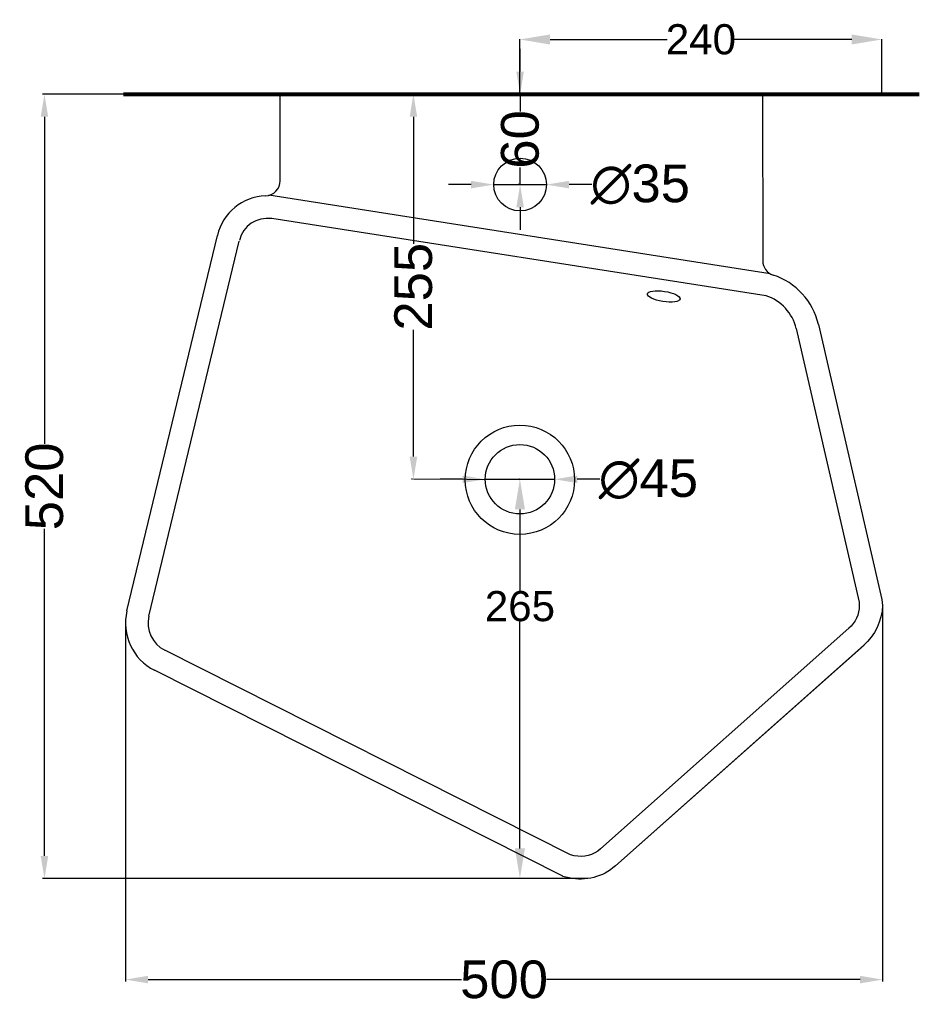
# Model space of a CAD drawing. Header units: millimetres. Extents: x -53348 to -51569, y -11049 to -9101.
# Tile 2 of 2: x -53293 to -52696, y -9755 to -9101. Entities that reach past the tile are written whole.
import ezdxf

# ---------------------------------------------------------------- set-up
doc = ezdxf.new("R2010")
doc.units = ezdxf.units.MM
doc.header["$MEASUREMENT"] = 0
doc.layers.add('Make2D$Visible$Curves', color=7, linetype='Continuous', true_color=0x000000)
doc.layers.add('Quote', color=4, linetype='Continuous')
doc.layers.add('Sezione', color=1, linetype='Continuous', lineweight=50)
doc.layers.add('sezione linea', color=6, linetype='Continuous', lineweight=80)
doc.styles.get("Standard").update_dxf_attribs({"font": 'arial.ttf'})
doc.dimstyles.new('ISO-25', dxfattribs={"dimtxt": 25, "dimasz": 15, "dimexe": 1.25, "dimexo": 0.625, "dimtad": 0, "dimdec": 1, "dimrnd": 5, "dimtxsty": 'Standard', "dimcen": 2.5, "dimadec": 0, "dimazin": 0, "dimtfac": 1, "dimtdec": 1, "dimtmove": 0, "dimatfit": 3, "dimfxl": 1, "dimarcsym": 0})
doc.dimstyles.new('STANDARD_ACAD', dxfattribs={"dimtxt": 0.18, "dimasz": 0.18, "dimexe": 0.18, "dimexo": 0.0625, "dimgap": 0.09, "dimtad": 0, "dimtih": 1, "dimtoh": 1, "dimdec": 4, "dimzin": 0, "dimdsep": 46, "dimtxsty": 'Standard', "dimcen": 0.09, "dimadec": 0, "dimazin": 0, "dimtfac": 1, "dimtdec": 4, "dimtofl": 0, "dimtmove": 0, "dimatfit": 3, "dimfxl": 1, "dimtolj": 1, "dimtzin": 0, "dimarcsym": 0})

# ---------------------------------------------------------------- blocks, each defined once
blk = doc.blocks.new('*D88')
at = {"layer": 'Defpoints', "color": 0, "transparency": 16777216}
for p in [(-52960.74, -9406.47), (-52960.74, -9406.47), (-52915.92, -9671.44)]:
    blk.add_point(p, dxfattribs=at)
at = {"layer": 'Quote', "color": 0, "lineweight": -2, "transparency": 16777216}
for p, q in [((-52960.81, -9406.47), (-52960.92, -9406.47)), ((-52960.74, -9426.47), (-52960.74, -9480.49)), ((-52960.74, -9651.44), (-52960.74, -9501.09)), ((-52915.98, -9671.44), (-52960.92, -9671.44))]:
    blk.add_line(p, q, dxfattribs=at)
at = {"layer": 'Quote', "color": 0, "transparency": 16777216}
for points in [[(-52964.08, -9426.47), (-52957.41, -9426.47), (-52960.74, -9406.47)], [(-52964.08, -9651.44), (-52957.41, -9651.44), (-52960.74, -9671.44)]]:
    blk.add_solid(points, dxfattribs=at)
at = {"layer": 'Quote', "color": 0, "transparency": 16777216, "insert": (-52960.74, -9490.79), "char_height": 20, "attachment_point": 5}
blk.add_mtext('\\A1;265', dxfattribs=at)
blk = doc.blocks.new('*D89')
at = {"layer": 'Defpoints', "color": 0, "transparency": 16777216}
for p in [(-52960.74, -9114.61), (-52960.74, -9150.93), (-52720.63, -9150.93)]:
    blk.add_point(p, dxfattribs=at)
at = {"layer": 'Quote', "color": 0, "lineweight": -2, "transparency": 16777216}
for p, q in [((-52960.74, -9150.87), (-52960.74, -9114.43)), ((-52940.74, -9114.61), (-52863.01, -9114.61)), ((-52740.63, -9114.61), (-52818.37, -9114.61)), ((-52720.63, -9150.87), (-52720.63, -9114.43))]:
    blk.add_line(p, q, dxfattribs=at)
at = {"layer": 'Quote', "color": 0, "transparency": 16777216}
for points in [[(-52940.74, -9111.27), (-52940.74, -9117.94), (-52960.74, -9114.61)], [(-52740.63, -9111.27), (-52740.63, -9117.94), (-52720.63, -9114.61)]]:
    blk.add_solid(points, dxfattribs=at)
at = {"layer": 'Quote', "color": 0, "transparency": 16777216, "insert": (-52840.69, -9114.61), "char_height": 20, "attachment_point": 5}
blk.add_mtext('\\A1;240', dxfattribs=at)
blk = doc.blocks.new('*D139')
at = {"layer": 'Defpoints', "color": 0, "transparency": 16777216}
for p in [(-52960.61, -9150.93), (-52959.76, -9150.93), (-52960.61, -9210.93)]:
    blk.add_point(p, dxfattribs=at)
at = {"layer": 'Quote', "color": 0, "lineweight": -2, "transparency": 16777216}
for p, q in [((-52960.61, -9135.93), (-52960.61, -9120.93)), ((-52960.38, -9150.93), (-52961.86, -9150.93)), ((-52960.61, -9150.93), (-52960.61, -9162.38)), ((-52960.61, -9210.93), (-52960.61, -9199.49)), ((-52961.23, -9210.93), (-52961.86, -9210.93)), ((-52960.61, -9225.93), (-52960.61, -9240.93))]:
    blk.add_line(p, q, dxfattribs=at)
at = {"layer": 'Quote', "color": 0, "transparency": 16777216}
for points in [[(-52963.11, -9135.93), (-52958.11, -9135.93), (-52960.61, -9150.93)], [(-52963.11, -9225.93), (-52958.11, -9225.93), (-52960.61, -9210.93)]]:
    blk.add_solid(points, dxfattribs=at)
at = {"layer": 'Quote', "color": 0, "transparency": 16777216, "insert": (-52960.61, -9180.93), "char_height": 25, "attachment_point": 5, "rotation": 90}
blk.add_mtext('60', dxfattribs=at)
blk = doc.blocks.new('*D140')
at = {"layer": 'Defpoints', "color": 0, "transparency": 16777216}
for p in [(-52978.11, -9210.93), (-52943.11, -9210.93)]:
    blk.add_point(p, dxfattribs=at)
at = {"layer": 'Quote', "color": 0, "lineweight": -2, "transparency": 16777216}
for p, q in [((-52993.11, -9210.93), (-53008.11, -9210.93)), ((-52978.11, -9210.93), (-52943.11, -9210.93)), ((-52913.11, -9210.93), (-52928.11, -9210.93))]:
    blk.add_line(p, q, dxfattribs=at)
at = {"layer": 'Quote', "color": 0, "transparency": 16777216}
for points in [[(-52993.11, -9208.43), (-52993.11, -9213.43), (-52978.11, -9210.93)], [(-52928.11, -9208.43), (-52928.11, -9213.43), (-52943.11, -9210.93)]]:
    blk.add_solid(points, dxfattribs=at)
at = {"layer": 'Quote', "color": 0, "transparency": 16777216, "insert": (-52880.88, -9210.93), "char_height": 25, "attachment_point": 5}
blk.add_mtext('∅35', dxfattribs=at)
blk = doc.blocks.new('*D141')
at = {"layer": 'Defpoints', "color": 0, "transparency": 16777216}
for p in [(-52983.74, -9406.47), (-52937.74, -9406.47)]:
    blk.add_point(p, dxfattribs=at)
at = {"layer": 'Quote', "color": 0, "lineweight": -2, "transparency": 16777216}
for p, q in [((-52998.74, -9406.47), (-53013.74, -9406.47)), ((-52983.74, -9406.47), (-52937.74, -9406.47)), ((-52907.74, -9406.47), (-52922.74, -9406.47))]:
    blk.add_line(p, q, dxfattribs=at)
at = {"layer": 'Quote', "color": 0, "transparency": 16777216}
for points in [[(-52998.74, -9403.97), (-52998.74, -9408.97), (-52983.74, -9406.47)], [(-52922.74, -9403.97), (-52922.74, -9408.97), (-52937.74, -9406.47)]]:
    blk.add_solid(points, dxfattribs=at)
at = {"layer": 'Quote', "color": 0, "transparency": 16777216, "insert": (-52875.52, -9406.47), "char_height": 25, "attachment_point": 5}
blk.add_mtext('∅45', dxfattribs=at)
blk = doc.blocks.new('*D106')
at = {"layer": 'Defpoints', "color": 0, "transparency": 16777216}
for p in [(-52720.14, -9490.31), (-53222.35, -9501.98), (-52720.14, -9738.5)]:
    blk.add_point(p, dxfattribs=at)
at = {"layer": 'Quote', "color": 0, "lineweight": -2, "transparency": 16777216}
for p, q in [((-52720.14, -9490.93), (-52720.14, -9739.75)), ((-53222.35, -9502.6), (-53222.35, -9739.75)), ((-53207.35, -9738.5), (-52999.45, -9738.5)), ((-52735.14, -9738.5), (-52943.05, -9738.5))]:
    blk.add_line(p, q, dxfattribs=at)
at = {"layer": 'Quote', "color": 0, "transparency": 16777216}
for points in [[(-53207.35, -9736), (-53207.35, -9741), (-53222.35, -9738.5)], [(-52735.14, -9736), (-52735.14, -9741), (-52720.14, -9738.5)]]:
    blk.add_solid(points, dxfattribs=at)
at = {"layer": 'Quote', "color": 0, "transparency": 16777216, "insert": (-52971.25, -9738.5), "char_height": 25, "attachment_point": 5}
blk.add_mtext('500', dxfattribs=at)
blk = doc.blocks.new('*D107')
at = {"layer": 'Defpoints', "color": 0, "transparency": 16777216}
for p in [(-53276.12, -9150.93), (-53119.77, -9150.93), (-52915.92, -9671.44)]:
    blk.add_point(p, dxfattribs=at)
at = {"layer": 'Quote', "color": 0, "lineweight": -2, "transparency": 16777216}
for p, q in [((-53120.4, -9150.93), (-53277.37, -9150.93)), ((-53276.12, -9165.93), (-53276.12, -9382.99)), ((-53276.12, -9656.44), (-53276.12, -9439.39)), ((-52916.55, -9671.44), (-53277.37, -9671.44))]:
    blk.add_line(p, q, dxfattribs=at)
at = {"layer": 'Quote', "color": 0, "transparency": 16777216}
for points in [[(-53278.62, -9165.93), (-53273.62, -9165.93), (-53276.12, -9150.93)], [(-53278.62, -9656.44), (-53273.62, -9656.44), (-53276.12, -9671.44)]]:
    blk.add_solid(points, dxfattribs=at)
at = {"layer": 'Quote', "color": 0, "transparency": 16777216, "insert": (-53276.12, -9411.19), "char_height": 25, "attachment_point": 5, "rotation": 90}
blk.add_mtext('520', dxfattribs=at)
blk = doc.blocks.new('*D299')
at = {"layer": 'Defpoints', "color": 0, "transparency": 16777216}
for p in [(-53031.37, -9150.93), (-53031.37, -9150.93), (-53031.37, -9406.47)]:
    blk.add_point(p, dxfattribs=at)
at = {"layer": 'Quote', "color": 0, "lineweight": -2, "transparency": 16777216}
for p, q in [((-53031.99, -9150.93), (-53032.62, -9150.93)), ((-53031.37, -9165.93), (-53031.37, -9250.15)), ((-53031.37, -9391.47), (-53031.37, -9307.25)), ((-53031.99, -9406.47), (-53032.62, -9406.47))]:
    blk.add_line(p, q, dxfattribs=at)
at = {"layer": 'Quote', "color": 0, "transparency": 16777216}
for points in [[(-53033.87, -9165.93), (-53028.87, -9165.93), (-53031.37, -9150.93)], [(-53033.87, -9391.47), (-53028.87, -9391.47), (-53031.37, -9406.47)]]:
    blk.add_solid(points, dxfattribs=at)
at = {"layer": 'Quote', "color": 0, "transparency": 16777216, "insert": (-53031.37, -9278.7), "char_height": 25, "attachment_point": 5, "rotation": 90}
blk.add_mtext('255', dxfattribs=at)

msp = doc.modelspace()

# ---------------------------------------------------------------- linework, layer by layer
at = {"layer": 'Make2D$Visible$Curves', "color": 8, "lineweight": -3}
for p, q in [((-53119.77, -9208.33), (-53119.77, -9150.93)), ((-52799.75, -9150.93), (-52799.66, -9261.48)), ((-52794.69, -9270.11), (-53127.34, -9218.03)), ((-52797.47, -9284.67), (-53125.36, -9233.52)), ((-53221.39, -9493.81), (-53161.4, -9244.67)), ((-53206.8, -9497.31), (-53147.03, -9248.39)), ((-52762.76, -9303.67), (-52720.63, -9486.23)), ((-52777.51, -9306.45), (-52735.63, -9487.94)), ((-52927.25, -9655.7), (-53196.37, -9519.83)), ((-52732.47, -9516.47), (-52897.29, -9662.98)), ((-52932.36, -9669.92), (-53203.13, -9533.22))]:
    msp.add_line(p, q, dxfattribs=at)
for points in [[(-52720.63, -9486.23), (-52720.14, -9490.31, -0.197246), (-52732.8, -9516.75), (-52897.42, -9663.09, -0.239044), (-52928.07, -9671), (-52932.46, -9670.01)], [(-52735.63, -9487.94), (-52735.63, -9490.22, -0.218388), (-52742.59, -9505.39), (-52907.25, -9651.76, -0.23827), (-52924.72, -9656.27), (-52927.25, -9655.7)]]:
    msp.add_lwpolyline(points, format="xyb", dxfattribs=at)
for centre, radius in [((-52960.61, -9210.93), 17.5), ((-52960.74, -9406.83), 36.25), ((-52960.74, -9406.47), 23)]:
    msp.add_circle(centre, radius, dxfattribs=at)
for centre, radius, start, end in [((-53129.77, -9208.33), 10, 271.99292, 0), ((-53128.24, -9252.34), 34.04, 91.99292, 166.97019), ((-53128.24, -9252.34), 19.04, 81.2016, 166.97019), ((-52789.66, -9261.47), 10, 180.04676, 252.0461), ((-52806.61, -9313.79), 45, 12.99516, 72.0461), ((-52806.75, -9313.2), 30, 12.99516, 71.99432), ((-53187.35, -9501.98), 35, 166.49772, 243.21273), ((-53187.35, -9501.98), 20, 166.49772, 243.21273)]:
    msp.add_arc(centre, radius, start, end, dxfattribs=at)
msp.add_ellipse((-52865.37, -9285.13), major_axis=(-10.82, 1.69), ratio=0.312163, dxfattribs=at)
at = {"layer": 'Quote'}
msp.add_line((-52960.74, -9406.83), (-53031.37, -9406.47), dxfattribs=at)
at = {"layer": 'Sezione'}
msp.add_line((-53119.77, -9150.93), (-52799.75, -9150.93), dxfattribs=at)
at = {"layer": 'sezione linea'}
msp.add_line((-53223.68, -9150.93), (-52695.84, -9150.93), dxfattribs=at)

# ---------------------------------------------------------------- dimensions: what is measured, and where the dimension line sits
at = {"layer": 'Quote'}
dim = msp.add_linear_dim(base=(-52960.74, -9114.61), p1=(-52720.63, -9150.93), p2=(-52960.74, -9150.93), dimstyle='STANDARD_ACAD', override={"dimtxt": 20, "dimasz": 20, "dimdec": 0, "dimtdec": 0, "dimtmove": 2}, dxfattribs=at)
dim.commit()
dim.dimension.update_dxf_attribs({"geometry": '*D89', "text_midpoint": (-52840.69, -9114.61)})
for base, p1, p2, picture, middle in [((-52960.61, -9150.93), (-52960.61, -9210.93), (-52959.76, -9150.93), '*D139', (-52960.61, -9180.93)), ((-53276.12, -9150.93), (-52915.92, -9671.44), (-53119.77, -9150.93), '*D107', (-53276.12, -9411.19)), ((-53031.37, -9150.93), (-53031.37, -9406.47), (-53031.37, -9150.93), '*D299', (-53031.37, -9278.7))]:
    dim = msp.add_linear_dim(base=base, p1=p1, p2=p2, angle=90, dimstyle='ISO-25', dxfattribs=at)
    dim.commit()
    dim.dimension.update_dxf_attribs({"geometry": picture, "text_midpoint": middle})
for p1, p2, picture, middle in [((-52978.11, -9210.93), (-52943.11, -9210.93), '*D140', (-52880.88, -9210.93)), ((-52983.74, -9406.47), (-52937.74, -9406.47), '*D141', (-52875.52, -9406.47))]:
    dim = msp.add_diameter_dim_2p(p1=p1, p2=p2, dimstyle='ISO-25', dxfattribs=at)
    dim.commit()
    dim.dimension.update_dxf_attribs({"geometry": picture, "text_midpoint": middle})
dim = msp.add_linear_dim(base=(-52960.74, -9406.47), p1=(-52915.92, -9671.44), p2=(-52960.74, -9406.47), angle=90, dimstyle='STANDARD_ACAD', override={"dimtxt": 20, "dimasz": 20, "dimdec": 0, "dimtdec": 0, "dimtmove": 2}, dxfattribs=at)
dim.commit()
dim.dimension.update_dxf_attribs({"geometry": '*D88', "text_midpoint": (-52960.74, -9490.79), "dimtype": 160})
dim = msp.add_linear_dim(base=(-52720.14, -9738.5), p1=(-53222.35, -9501.98), p2=(-52720.14, -9490.31), dimstyle='ISO-25', dxfattribs=at)
dim.commit()
dim.dimension.update_dxf_attribs({"geometry": '*D106', "text_midpoint": (-52971.25, -9738.5)})

doc.saveas('drawing.dxf')
